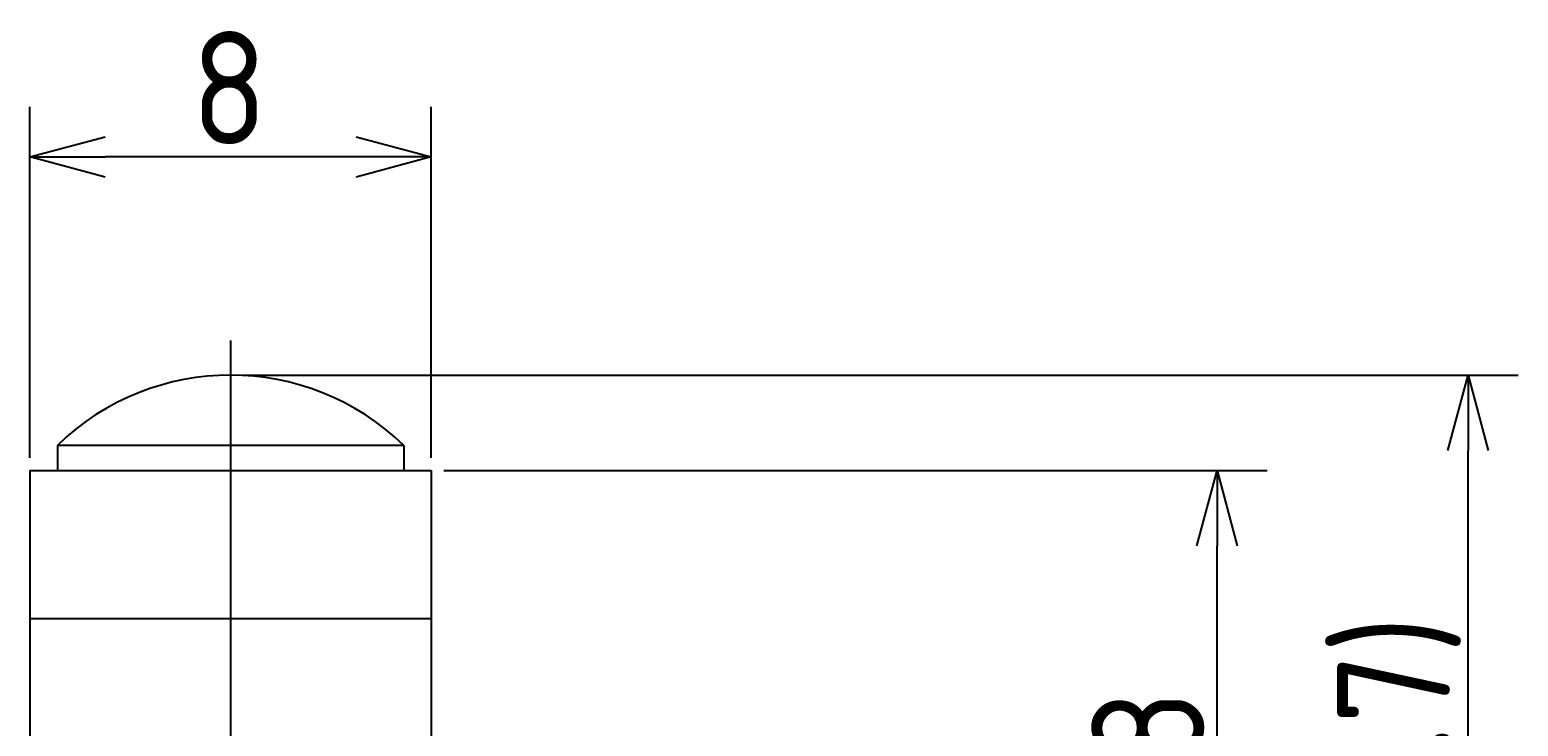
# Model space of a CAD drawing. Extents: x 137 to 266, y 128 to 207.
# Tile 5 of 5: x 236 to 266, y 188 to 202. Entities that reach past the tile are written whole.
import ezdxf

# ---------------------------------------------------------------- set-up
doc = ezdxf.new("R2010")
doc.units = 0
doc.linetypes.add('CENTER', pattern=[50.8, 31.75, -6.35, 6.35, -6.35])
doc.layers.get('0').update_dxf_attribs({"linetype": 'CONTINUOUS'})
doc.layers.get('DEFPOINTS').update_dxf_attribs({"linetype": 'CONTINUOUS'})
doc.layers.add('図形', color=7, linetype='CONTINUOUS')
doc.layers.add('寸法_文字', color=3, linetype='CONTINUOUS')
doc.layers.get('0').off()
doc.styles.add('DIMENSION', font='isocp.shx', dxfattribs={"bigfont": 'bigfont.shx'})
doc.dimstyles.get("Standard").update_dxf_attribs({"dimtxt": 0.18, "dimasz": 0.18, "dimexe": 0.18, "dimexo": 0.0625, "dimgap": 0.09, "dimtad": 0, "dimtih": 1, "dimtoh": 1, "dimzin": 0, "dimcen": 0.09, "dimazin": 3, "dimtfac": 1, "dimtofl": 0, "dimtmove": 0, "dimatfit": 3})

# ---------------------------------------------------------------- blocks, each defined once
blk = doc.blocks.new('_OPEN30')
at = {"color": 0, "linetype": 'BYBLOCK'}
for p, q in [((-1, 0.268), (0, 0)), ((0, 0), (-1, -0.268)), ((0, 0), (-1, 0))]:
    blk.add_line(p, q, dxfattribs=at)
blk = doc.blocks.new('*U6')
at = {"layer": '寸法_文字', "color": 3, "style": 'DIMENSION'}
blk.add_text('12.8', height=2.25, rotation=90, dxfattribs=at).set_placement((259.782, 184.712))
blk = doc.blocks.new('*D5')
at = {"layer": 'DEFPOINTS', "color": 0, "linetype": 'BYBLOCK'}
for p in [(244.375, 193.587), (260.032, 193.587), (250.696, 180.787)]:
    blk.add_point(p, dxfattribs=at)
at = {"layer": '寸法_文字', "color": 3, "linetype": 'BYBLOCK'}
for p, q in [((244.625, 193.587), (261.032, 193.587)), ((260.032, 182.287), (260.032, 192.087)), ((250.946, 180.787), (261.032, 180.787))]:
    blk.add_line(p, q, dxfattribs=at)
at = {"layer": '図形'}
blk.add_blockref('*U6', (0, 0), dxfattribs=at)
at = {"layer": '寸法_文字', "color": 3, "linetype": 'BYBLOCK', "xscale": 1.500000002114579, "yscale": 1.500000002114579, "zscale": 1.500000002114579}
for p, rotation in [((260.032, 193.587), 90), ((260.032, 180.787), 270)]:
    blk.add_blockref('_OPEN30', p, dxfattribs=dict(at, rotation=rotation))
blk = doc.blocks.new('*U18')
at = {"layer": '寸法_文字', "color": 3, "style": 'DIMENSION'}
blk.add_text('8', height=2.25, dxfattribs=at).set_placement((239.587, 200.087))
blk = doc.blocks.new('*D17')
at = {"layer": 'DEFPOINTS', "color": 0, "linetype": 'BYBLOCK'}
for p in [(236.375, 199.837), (236.375, 193.587), (244.375, 193.587)]:
    blk.add_point(p, dxfattribs=at)
at = {"layer": '寸法_文字', "color": 3, "linetype": 'BYBLOCK'}
for p, q in [((236.375, 193.837), (236.375, 200.837)), ((244.375, 193.837), (244.375, 200.837)), ((242.875, 199.837), (237.875, 199.837))]:
    blk.add_line(p, q, dxfattribs=at)
at = {"layer": '図形'}
blk.add_blockref('*U18', (0, 0), dxfattribs=at)
at = {"layer": '寸法_文字', "color": 3, "linetype": 'BYBLOCK', "xscale": 1.500000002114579, "yscale": 1.500000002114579, "zscale": 1.500000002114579, "rotation": 180}
blk.add_blockref('_OPEN30', (236.375, 199.837), dxfattribs=at)
at = {"layer": '寸法_文字', "color": 3, "linetype": 'BYBLOCK', "xscale": 1.500000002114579, "yscale": 1.500000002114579, "zscale": 1.500000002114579}
blk.add_blockref('_OPEN30', (244.375, 199.837), dxfattribs=at)
blk = doc.blocks.new('*U22')
at = {"layer": '寸法_文字', "color": 3, "style": 'DIMENSION'}
blk.add_text('(14.7)', height=2.25, rotation=90, dxfattribs=at).set_placement((264.67, 184.649))
blk = doc.blocks.new('*D21')
at = {"layer": 'DEFPOINTS', "color": 0, "linetype": 'BYBLOCK'}
for p in [(240.375, 195.487), (265.032, 195.487), (250.19, 180.787)]:
    blk.add_point(p, dxfattribs=at)
at = {"layer": '寸法_文字', "color": 3, "linetype": 'BYBLOCK'}
for p, q in [((240.625, 195.487), (266.032, 195.487)), ((265.032, 182.287), (265.032, 193.987)), ((250.44, 180.787), (266.032, 180.787))]:
    blk.add_line(p, q, dxfattribs=at)
at = {"layer": '図形'}
blk.add_blockref('*U22', (0, 0), dxfattribs=at)
at = {"layer": '寸法_文字', "color": 3, "linetype": 'BYBLOCK', "xscale": 1.500000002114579, "yscale": 1.500000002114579, "zscale": 1.500000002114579}
for p, rotation in [((265.032, 195.487), 90), ((265.032, 180.787), 270)]:
    blk.add_blockref('_OPEN30', p, dxfattribs=dict(at, rotation=rotation))

msp = doc.modelspace()

# ---------------------------------------------------------------- linework, layer by layer
at = {"layer": '図形', "color": 3, "linetype": 'CENTER'}
msp.add_line((240.375, 196.175), (240.375, 170.461), dxfattribs=at)
at = {"layer": '図形', "color": 0, "linetype": 'BYBLOCK'}
for p, q in [((243.825, 194.087), (236.925, 194.087)), ((236.925, 194.087), (236.925, 193.587)), ((243.825, 194.087), (243.825, 193.587)), ((236.375, 193.587), (236.375, 186.187)), ((236.375, 193.587), (244.375, 193.587)), ((244.375, 193.587), (244.375, 186.187)), ((236.375, 190.637), (244.375, 190.637))]:
    msp.add_line(p, q, dxfattribs=at)
msp.add_arc((240.375, 190.536), 4.951, 45.8257, 134.1743, dxfattribs=at)

# ---------------------------------------------------------------- dimensions: what is measured, and where the dimension line sits
at = {"layer": '寸法_文字', "color": 3, "linetype": 'BYBLOCK'}
dim = msp.add_linear_dim(base=(236.375, 199.837), p1=(244.375, 193.587), p2=(236.375, 193.587), dimstyle='Standard', override={"dimscale": 0.5, "dimclrd": 3, "dimclre": 3, "dimclrt": 3}, dxfattribs=at)
dim.commit()
dim.dimension.update_dxf_attribs({"geometry": '*D17', "text_midpoint": (240.375, 201.212)})
for base, p1, p2, override, picture, middle in [((265.032, 195.487), (250.19, 180.787), (240.375, 195.487), {"dimscale": 0.5, "dimpost": '(<>)', "dimclrd": 3, "dimclre": 3, "dimclrt": 3}, '*D21', (263.545, 188.137)), ((260.032, 193.587), (250.696, 180.787), (244.375, 193.587), {"dimscale": 0.5, "dimpost": '<>', "dimclrd": 3, "dimclre": 3, "dimclrt": 3}, '*D5', (258.657, 187.187))]:
    dim = msp.add_linear_dim(base=base, p1=p1, p2=p2, angle=90, dimstyle='Standard', override=override, dxfattribs=at)
    dim.commit()
    dim.dimension.update_dxf_attribs({"geometry": picture, "text_midpoint": middle})

doc.saveas('drawing.dxf')
